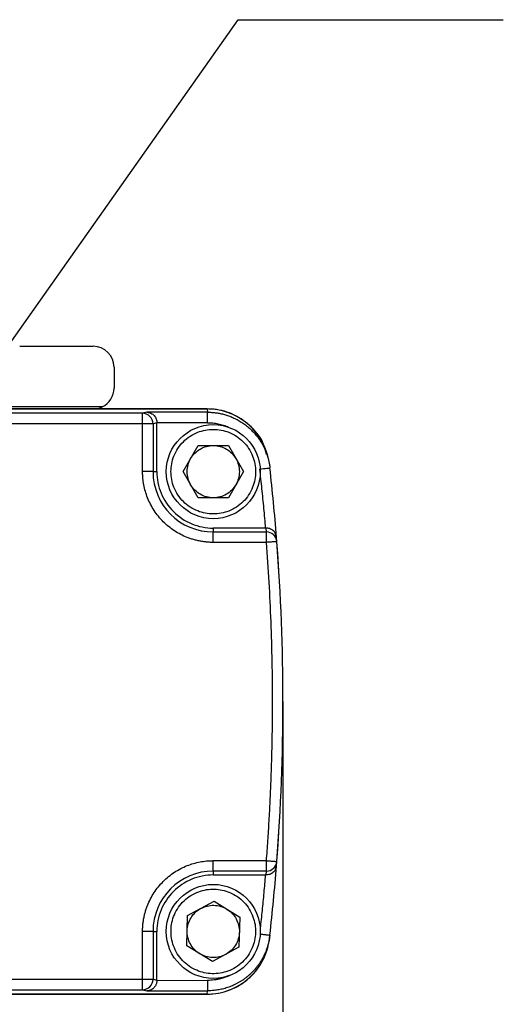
# Model space of a CAD drawing. Header units: millimetres. Extents: x 13 to 546, y 13 to 419.
# Tile 5 of 20: x 94 to 117, y 83 to 130. Entities that reach past the tile are written whole.
import ezdxf

# ---------------------------------------------------------------- set-up
doc = ezdxf.new("R2010")
doc.units = ezdxf.units.MM
doc.header["$LTSCALE"] = 2
doc.layers.add('DIMENSIONS', color=140, linetype='Continuous', lineweight=25)
doc.styles.add('SLDTEXTSTYLE0', font='TXT', dxfattribs={"width": 0.7})
doc.dimstyles.new('SLDDIMSTYLE0', dxfattribs={"dimtxt": 4.316016, "dimasz": 6.604, "dimexe": 0, "dimexo": 0.0625, "dimgap": 1.079004, "dimtad": 0, "dimtih": 1, "dimtoh": 1, "dimrnd": 1e-09, "dimzin": 12, "dimdsep": 46, "dimtxsty": 'SLDTEXTSTYLE0', "dimsah": 1, "dimcen": 0.09, "dimadec": 0, "dimazin": 3, "dimtfac": 1, "dimtofl": 0, "dimtmove": 0, "dimatfit": 3, "dimfxl": 0, "dimfrac": 2, "dimtolj": 1, "dimtzin": 12, "dimarcsym": 0})
doc.dimstyles.new('SLDDIMSTYLE2', dxfattribs={"dimtxt": 0.18, "dimasz": 6.604, "dimexe": 0, "dimexo": 0.0625, "dimgap": 0, "dimtad": 0, "dimtih": 1, "dimtoh": 1, "dimdec": 0, "dimrnd": 1e-09, "dimzin": 0, "dimdsep": 46, "dimtxsty": 'Standard', "dimsah": 1, "dimcen": 0.09, "dimadec": 0, "dimazin": 0, "dimtfac": 6.604, "dimtdec": 0, "dimtofl": 0, "dimtmove": 0, "dimatfit": 3, "dimfxl": 0, "dimfrac": 2, "dimtolj": 1, "dimtzin": 0, "dimarcsym": 0})

# ---------------------------------------------------------------- blocks, each defined once
blk = doc.blocks.new('_D_3')
at = {"layer": 'DIMENSIONS'}
for p, q in [((56.724, 109.735), (56.724, 59.104)), ((106.812, 94.735), (106.812, 59.104)), ((56.724, 65.454), (69.846, 65.454)), ((75.695, 65.454), (74.245, 65.454)), ((74.245, 65.454), (74.245, 58.595)), ((88.52, 65.454), (89.97, 65.454)), ((89.97, 65.454), (89.97, 58.595)), ((106.812, 65.454), (94.369, 65.454)), ((74.245, 58.595), (75.695, 58.595)), ((89.97, 58.595), (88.52, 58.595))]:
    blk.add_line(p, q, dxfattribs=at)
for points in [[(56.724, 65.454), (63.328, 64.438), (63.328, 66.47)], [(106.812, 65.454), (100.208, 66.47), (100.208, 64.438)]]:
    blk.add_solid(points, dxfattribs=at)
at = {"layer": 'DIMENSIONS', "char_height": 4.2333, "attachment_point": 1, "style": 'SLDTEXTSTYLE0'}
for s, insert in [('50.1', (75.695, 71.877)), ('1.97', (75.695, 64.052))]:
    blk.add_mtext(s, dxfattribs=dict(at, insert=insert))

msp = doc.modelspace()

# ---------------------------------------------------------------- linework, layer by layer
for p, q in [((94.203, 114.275), (97.724, 114.275)), ((98.724, 113.275), (98.724, 112.275)), ((98.16, 111.375), (85.637, 111.375)), ((103.186, 111.275), (86.974, 111.275)), ((86.974, 111.275), (103.176, 111.275)), ((103.186, 111.275), (103.204, 111.118)), ((100.088, 111.068), (85.877, 111.068)), ((100.291, 111.118), (100.088, 111.068)), ((103.204, 111.118), (100.291, 111.118)), ((100.088, 110.568), (85.976, 110.568)), ((100.088, 108.275), (100.088, 110.568)), ((100.774, 110.616), (100.588, 110.568)), ((100.588, 110.568), (100.588, 108.275)), ((103.204, 110.618), (100.774, 110.616)), ((100.774, 108.275), (100.774, 110.616)), ((102.03, 108.275), (102.752, 109.525)), ((102.752, 109.525), (104.195, 109.525)), ((104.195, 109.525), (104.917, 108.275)), ((106.087, 108.948), (106.068, 109.108)), ((106.167, 108.615), (106.185, 108.453)), ((100.588, 108.275), (100.088, 108.275)), ((100.588, 108.275), (100.774, 108.275)), ((102.752, 107.025), (102.03, 108.275)), ((104.917, 108.275), (104.195, 107.025)), ((104.195, 107.025), (102.752, 107.025)), ((103.474, 105.575), (103.474, 105.39)), ((105.965, 105.575), (103.474, 105.575)), ((106.006, 105.575), (105.965, 105.575)), ((106.02, 105.39), (106.006, 105.575)), ((103.474, 104.89), (103.474, 105.39)), ((103.474, 105.39), (106.02, 105.39)), ((106.474, 105.101), (106.458, 105.298)), ((106.519, 104.928), (106.503, 105.132)), ((106.02, 104.89), (103.474, 104.89)), ((106.541, 104.63), (106.536, 104.705)), ((103.474, 89.661), (106.02, 89.661)), ((103.474, 89.161), (103.474, 89.661)), ((106.503, 89.419), (106.519, 89.622)), ((106.536, 89.846), (106.541, 89.921)), ((106.02, 89.161), (103.474, 89.161)), ((103.474, 89.161), (103.474, 88.975)), ((106.006, 88.975), (106.02, 89.161)), ((106.458, 89.254), (106.474, 89.451)), ((103.474, 88.975), (105.965, 88.975)), ((105.965, 88.975), (106.006, 88.975)), ((102.243, 87.029), (103.511, 87.718)), ((103.511, 87.718), (104.742, 86.964)), ((102.205, 85.586), (102.243, 87.029)), ((104.742, 86.964), (104.705, 85.522)), ((100.088, 83.983), (100.088, 86.275)), ((100.588, 86.275), (100.088, 86.275)), ((100.588, 86.275), (100.588, 83.983)), ((100.588, 86.275), (100.774, 86.275)), ((100.774, 83.934), (100.774, 86.275)), ((106.167, 85.935), (106.185, 86.097)), ((103.436, 84.832), (102.205, 85.586)), ((104.705, 85.522), (103.436, 84.832)), ((106.069, 85.446), (106.088, 85.606)), ((85.976, 83.983), (100.088, 83.983)), ((100.588, 83.983), (100.774, 83.934)), ((100.774, 83.934), (103.204, 83.932)), ((85.877, 83.483), (100.088, 83.483)), ((100.088, 83.483), (100.291, 83.432)), ((100.291, 83.432), (103.204, 83.432)), ((103.186, 83.275), (103.204, 83.432)), ((86.974, 83.275), (103.186, 83.275)), ((103.176, 83.275), (86.974, 83.275))]:
    msp.add_line(p, q)
at = {"flags": 128}
msp.add_lwpolyline([(106.085, 85.541), (106.046, 85.401), (105.962, 85.162)], dxfattribs=at)
for centre in [(103.474, 108.275), (103.474, 86.275)]:
    msp.add_circle(centre, 2.25)
for centre, radius, start, end in [((97.724, 113.275), 1, 0, 90), ((97.724, 112.275), 1, 295.8419, 0), ((97.724, 112.275), 1, 270, 295.8419), ((103.176, 108.275), 3, 14.5685, 90), ((100.088, 110.568), 0.5, 44.9782, 89.9776), ((100.088, 110.567), 0.5, 0.0167, 44.9812), ((6.812, 97.275), 100, 4.50605, 6.41802), ((103.474, 108.275), 2.886, 180, 270), ((106.02, 104.889), 0.5, 47.2175, 90.0085), ((106.021, 104.89), 0.5, 4.3917, 47.2171), ((6.812, 97.275), 100, 355.61093, 4.38907), ((106.021, 89.661), 0.5, 312.7829, 355.6083), ((103.474, 86.275), 2.886, 90, 180), ((106.02, 89.661), 0.5, 269.9914, 312.7825), ((6.812, 97.275), 100, 353.58198, 355.49395), ((103.176, 86.275), 3, 270, 333.0553), ((100.088, 83.983), 0.5, 315.0188, 359.9833), ((100.088, 83.983), 0.5, 270.0224, 315.0218)]:
    msp.add_arc(centre, radius, start, end)
for points, knots in [([(106.028, 109.096), (105.988, 109.261), (105.871, 109.755), (105.331, 110.441), (104.506, 111.034), (103.737, 111.257), (103.294, 111.272), (103.186, 111.275)], [0, 0, 0, 0, 0.131602, 0.393142, 0.654677, 0.916202, 1, 1, 1, 1]), ([(100.088, 110.568), (100.088, 110.587), (100.088, 110.624), (100.088, 110.676), (100.088, 110.72), (100.088, 110.778), (100.088, 110.848), (100.088, 110.947), (100.088, 111.038), (100.088, 111.067), (100.088, 111.067), (100.088, 111.068)], [0, 0, 0, 0, 0.07603, 0.143181, 0.20141, 0.250776, 0.384025, 0.501256, 0.746341, 0.991437, 1, 1, 1, 1]), ([(100.291, 111.118), (100.312, 111.117), (100.352, 111.115), (100.407, 111.103), (100.453, 111.088), (100.509, 111.064), (100.574, 111.024), (100.645, 110.96), (100.701, 110.884), (100.743, 110.798), (100.769, 110.708), (100.772, 110.646), (100.774, 110.616)], [0, 0, 0, 0, 0.098231, 0.182919, 0.254068, 0.311687, 0.453282, 0.575267, 0.693843, 0.802772, 0.904014, 1, 1, 1, 1]), ([(103.204, 110.618), (103.204, 110.677), (103.204, 110.74), (103.204, 110.862), (103.204, 110.921), (103.204, 111.019), (103.204, 111.057), (103.204, 111.106), (103.204, 111.118), (103.204, 111.118)], [0, 0, 0, 0, 0.25, 0.25, 0.5, 0.5, 0.75, 0.75, 1, 1, 1, 1]), ([(103.204, 111.118), (103.264, 111.117), (103.385, 111.115), (103.571, 111.098), (103.763, 111.068), (103.959, 111.024), (104.16, 110.965), (104.363, 110.888), (104.566, 110.794), (104.769, 110.681), (104.968, 110.549), (105.162, 110.395), (105.348, 110.221), (105.524, 110.027), (105.686, 109.811), (105.832, 109.575), (105.958, 109.319), (106.062, 109.045), (106.142, 108.756), (106.171, 108.555), (106.185, 108.453)], [0, 0, 0, 0, 0.040823, 0.083397, 0.127702, 0.173731, 0.22149, 0.270983, 0.322212, 0.375175, 0.429869, 0.486295, 0.544452, 0.604341, 0.665961, 0.729311, 0.794386, 0.86119, 0.929739, 1, 1, 1, 1]), ([(100.588, 110.568), (100.586, 110.568), (100.583, 110.568), (100.569, 110.568), (100.543, 110.568), (100.501, 110.567), (100.44, 110.568), (100.364, 110.567), (100.283, 110.568), (100.189, 110.567), (100.125, 110.567), (100.088, 110.568)], [0, 0, 0, 0, 0.082391, 0.165012, 0.250167, 0.37019, 0.50012, 0.617098, 0.750069, 0.857384, 1, 1, 1, 1]), ([(101.449, 108.275), (101.449, 108.148), (101.472, 107.894), (101.583, 107.516), (101.769, 107.155), (102.032, 106.834), (102.354, 106.57), (102.714, 106.385), (103.092, 106.274), (103.473, 106.239), (103.855, 106.274), (104.233, 106.384), (104.594, 106.57), (104.915, 106.834), (105.179, 107.155), (105.364, 107.515), (105.475, 107.893), (105.51, 108.275), (105.475, 108.657), (105.364, 109.035), (105.179, 109.395), (104.915, 109.717), (104.594, 109.98), (104.234, 110.166), (103.856, 110.277), (103.474, 110.312), (103.092, 110.277), (102.714, 110.166), (102.354, 109.98), (102.032, 109.717), (101.769, 109.395), (101.583, 109.035), (101.472, 108.657), (101.449, 108.403), (101.449, 108.275)], [0, 0, 0, 0, 0.02999, 0.060002, 0.09248, 0.125, 0.157478, 0.189998, 0.219978, 0.25, 0.27998, 0.310002, 0.34248, 0.375, 0.407478, 0.439998, 0.469978, 0.5, 0.52998, 0.560002, 0.59248, 0.625, 0.657478, 0.689998, 0.719978, 0.75, 0.77998, 0.810002, 0.84248, 0.875, 0.907478, 0.939998, 0.969989, 1, 1, 1, 1]), ([(103.204, 110.618), (103.247, 110.618), (103.332, 110.616), (103.46, 110.606), (103.588, 110.59), (103.714, 110.567), (103.839, 110.537), (103.965, 110.5), (104.087, 110.459), (104.165, 110.424), (104.201, 110.408)], [0, 0, 0, 0, 0.125127, 0.249946, 0.374787, 0.499979, 0.624702, 0.749947, 0.885233, 1, 1, 1, 1]), ([(102.391, 108.9), (102.5, 109.089), (102.66, 109.249), (103.038, 109.467), (103.256, 109.525), (103.474, 109.525)], [0, 0, 0, 0, 0.5, 0.5, 1, 1, 1, 1]), ([(103.474, 109.525), (103.692, 109.525), (103.91, 109.467), (104.288, 109.249), (104.447, 109.089), (104.556, 108.9)], [0, 0, 0, 0, 0.5, 0.5, 1, 1, 1, 1]), ([(102.391, 107.65), (102.282, 107.839), (102.224, 108.057), (102.224, 108.493), (102.282, 108.711), (102.391, 108.9)], [0, 0, 0, 0, 0.5, 0.5, 1, 1, 1, 1]), ([(104.556, 108.9), (104.665, 108.711), (104.724, 108.493), (104.724, 108.057), (104.665, 107.839), (104.556, 107.65)], [0, 0, 0, 0, 0.5, 0.5, 1, 1, 1, 1]), ([(105.688, 108.398), (105.818, 108.412), (105.948, 108.427), (106.132, 108.447), (106.185, 108.453), (106.185, 108.453)], [0, 0, 0, 0, 0.5, 0.5, 1, 1, 1, 1]), ([(105.688, 108.398), (105.723, 108.084), (105.791, 107.458), (105.884, 106.517), (105.938, 105.889), (105.965, 105.575)], [0, 0, 0, 0, 0.333338, 0.666662, 1, 1, 1, 1]), ([(103.474, 104.89), (103.413, 104.891), (103.291, 104.893), (103.11, 104.908), (102.929, 104.932), (102.75, 104.967), (102.573, 105.01), (102.398, 105.063), (102.176, 105.145), (101.911, 105.266), (101.612, 105.44), (101.332, 105.644), (101.076, 105.878), (100.843, 106.134), (100.57, 106.506), (100.313, 107.005), (100.157, 107.534), (100.104, 107.915), (100.09, 108.128), (100.089, 108.235), (100.088, 108.275)], [0, 0, 0, 0, 0.034297, 0.068595, 0.102892, 0.137189, 0.171487, 0.205784, 0.240081, 0.305071, 0.370066, 0.435125, 0.500166, 0.565492, 0.630155, 0.760076, 0.879937, 0.939684, 0.977073, 1, 1, 1, 1]), ([(100.774, 108.275), (100.774, 107.922), (100.844, 107.569), (101.114, 106.915), (101.315, 106.616), (101.814, 106.116), (102.114, 105.916), (102.767, 105.646), (103.12, 105.575), (103.474, 105.575)], [0, 0, 0, 0, 0.25, 0.25, 0.5, 0.5, 0.75, 0.75, 1, 1, 1, 1]), ([(103.474, 107.025), (103.256, 107.025), (103.038, 107.084), (102.66, 107.302), (102.5, 107.461), (102.391, 107.65)], [0, 0, 0, 0, 0.5, 0.5, 1, 1, 1, 1]), ([(104.556, 107.65), (104.447, 107.461), (104.288, 107.302), (103.91, 107.084), (103.692, 107.025), (103.474, 107.025)], [0, 0, 0, 0, 0.5, 0.5, 1, 1, 1, 1]), ([(106.454, 105.297), (106.452, 105.304), (106.435, 105.366), (106.344, 105.459), (106.212, 105.54), (106.093, 105.571), (106.034, 105.574), (106.006, 105.575)], [0, 0, 0, 0, 0.051469, 0.413007, 0.731954, 0.869226, 1, 1, 1, 1]), ([(106.02, 104.89), (106.02, 104.909), (106.02, 104.946), (106.02, 104.997), (106.02, 105.04), (106.02, 105.098), (106.02, 105.166), (106.02, 105.255), (106.02, 105.35), (106.02, 105.386), (106.02, 105.389), (106.02, 105.39)], [0, 0, 0, 0, 0.076673, 0.14405, 0.202085, 0.250839, 0.384494, 0.501391, 0.698062, 0.991628, 1, 1, 1, 1]), ([(106.519, 104.928), (106.518, 104.928), (106.517, 104.928), (106.504, 104.927), (106.482, 104.925), (106.441, 104.922), (106.378, 104.917), (106.298, 104.911), (106.214, 104.905), (106.119, 104.897), (106.056, 104.893), (106.02, 104.89)], [0, 0, 0, 0, 0.079276, 0.158479, 0.24017, 0.364396, 0.500112, 0.620842, 0.760051, 0.862276, 1, 1, 1, 1]), ([(106.02, 89.661), (106.044, 89.977), (106.091, 90.611), (106.149, 91.562), (106.2, 92.513), (106.241, 93.465), (106.273, 94.418), (106.296, 95.37), (106.309, 96.323), (106.315, 97.593), (106.301, 99.181), (106.245, 101.086), (106.156, 102.99), (106.065, 104.256), (106.02, 104.89)], [0, 0, 0, 0, 0.062507, 0.125012, 0.187515, 0.250017, 0.312516, 0.375013, 0.437509, 0.500002, 0.625037, 0.750048, 0.875036, 1, 1, 1, 1]), ([(106.61, 103.626), (106.602, 103.754), (106.594, 103.883), (106.577, 104.127), (106.569, 104.242), (106.556, 104.43), (106.55, 104.506), (106.543, 104.605), (106.541, 104.629), (106.541, 104.63)], [0, 0, 0, 0, 0.25, 0.25, 0.5, 0.5, 0.75, 0.75, 1, 1, 1, 1]), ([(106.541, 89.921), (106.541, 89.921), (106.543, 89.945), (106.55, 90.045), (106.556, 90.12), (106.569, 90.309), (106.577, 90.423), (106.594, 90.668), (106.602, 90.796), (106.61, 90.925)], [0, 0, 0, 0, 0.25, 0.25, 0.5, 0.5, 0.75, 0.75, 1, 1, 1, 1]), ([(100.088, 86.275), (100.089, 86.336), (100.091, 86.458), (100.106, 86.639), (100.131, 86.82), (100.165, 86.999), (100.209, 87.176), (100.262, 87.351), (100.343, 87.573), (100.464, 87.838), (100.638, 88.137), (100.843, 88.417), (101.076, 88.673), (101.333, 88.906), (101.704, 89.179), (102.203, 89.436), (102.733, 89.591), (103.114, 89.645), (103.326, 89.659), (103.433, 89.66), (103.474, 89.661)], [0, 0, 0, 0, 0.034297, 0.068595, 0.102892, 0.137189, 0.171487, 0.205784, 0.240081, 0.305071, 0.370066, 0.435125, 0.500166, 0.565492, 0.630155, 0.760076, 0.879937, 0.939684, 0.977073, 1, 1, 1, 1]), ([(106.02, 89.661), (106.045, 89.659), (106.091, 89.655), (106.152, 89.651), (106.223, 89.645), (106.298, 89.64), (106.378, 89.633), (106.441, 89.628), (106.486, 89.625), (106.514, 89.623), (106.517, 89.622), (106.519, 89.622)], [0, 0, 0, 0, 0.095833, 0.175881, 0.240155, 0.379312, 0.500091, 0.635755, 0.760031, 0.881353, 1, 1, 1, 1]), ([(106.02, 89.161), (106.02, 89.162), (106.02, 89.165), (106.02, 89.18), (106.02, 89.206), (106.02, 89.248), (106.02, 89.309), (106.02, 89.385), (106.02, 89.466), (106.02, 89.56), (106.02, 89.624), (106.02, 89.661)], [0, 0, 0, 0, 0.082213, 0.164743, 0.250168, 0.369701, 0.500121, 0.616688, 0.75007, 0.85648, 1, 1, 1, 1]), ([(106.454, 89.255), (106.452, 89.247), (106.435, 89.185), (106.345, 89.092), (106.213, 89.011), (106.094, 88.979), (106.035, 88.977), (106.006, 88.975)], [0, 0, 0, 0, 0.053693, 0.414383, 0.728106, 0.867632, 1, 1, 1, 1]), ([(103.474, 88.975), (103.12, 88.975), (102.767, 88.905), (102.114, 88.634), (101.814, 88.434), (101.315, 87.935), (101.114, 87.635), (100.844, 86.982), (100.774, 86.629), (100.774, 86.275)], [0, 0, 0, 0, 0.25, 0.25, 0.5, 0.5, 0.75, 0.75, 1, 1, 1, 1]), ([(105.965, 88.975), (105.941, 88.692), (105.892, 88.125), (105.81, 87.275), (105.749, 86.709), (105.719, 86.426)], [0, 0, 0, 0, 0.333337, 0.666662, 1, 1, 1, 1]), ([(103.421, 84.251), (103.549, 84.248), (103.804, 84.265), (104.184, 84.366), (104.549, 84.542), (104.877, 84.797), (105.149, 85.112), (105.344, 85.467), (105.465, 85.842), (105.51, 86.223), (105.484, 86.605), (105.383, 86.986), (105.207, 87.351), (104.952, 87.679), (104.637, 87.951), (104.282, 88.146), (103.907, 88.266), (103.526, 88.311), (103.144, 88.286), (102.763, 88.185), (102.398, 88.009), (102.07, 87.754), (101.798, 87.439), (101.603, 87.084), (101.483, 86.709), (101.438, 86.328), (101.463, 85.945), (101.564, 85.565), (101.74, 85.2), (101.995, 84.871), (102.31, 84.6), (102.665, 84.405), (103.04, 84.284), (103.294, 84.254), (103.421, 84.251)], [0, 0, 0, 0, 0.02999, 0.060002, 0.09248, 0.125, 0.157478, 0.189998, 0.219978, 0.25, 0.27998, 0.310002, 0.34248, 0.375, 0.407478, 0.439998, 0.469978, 0.5, 0.52998, 0.560002, 0.59248, 0.625, 0.657478, 0.689998, 0.719978, 0.75, 0.77998, 0.810002, 0.84248, 0.875, 0.907478, 0.939998, 0.969989, 1, 1, 1, 1]), ([(102.224, 86.307), (102.23, 86.526), (102.294, 86.742), (102.522, 87.114), (102.685, 87.269), (102.877, 87.374)], [0, 0, 0, 0, 0.5, 0.5, 1, 1, 1, 1]), ([(102.877, 87.374), (103.068, 87.478), (103.288, 87.53), (103.724, 87.519), (103.94, 87.455), (104.126, 87.341)], [0, 0, 0, 0, 0.5, 0.5, 1, 1, 1, 1]), ([(104.126, 87.341), (104.312, 87.227), (104.468, 87.064), (104.676, 86.68), (104.729, 86.461), (104.723, 86.243)], [0, 0, 0, 0, 0.5, 0.5, 1, 1, 1, 1]), ([(102.821, 85.209), (102.635, 85.323), (102.48, 85.487), (102.271, 85.87), (102.218, 86.089), (102.224, 86.307)], [0, 0, 0, 0, 0.5, 0.5, 1, 1, 1, 1]), ([(104.723, 86.243), (104.718, 86.025), (104.654, 85.809), (104.426, 85.436), (104.262, 85.281), (104.071, 85.177)], [0, 0, 0, 0, 0.5, 0.5, 1, 1, 1, 1]), ([(103.186, 83.275), (103.37, 83.275), (103.551, 83.292), (103.907, 83.358), (104.084, 83.407), (104.426, 83.537), (104.589, 83.617), (104.899, 83.805), (105.047, 83.915), (105.319, 84.158), (105.443, 84.29), (105.666, 84.577), (105.766, 84.733), (105.933, 85.056), (106.002, 85.224), (106.108, 85.572), (106.146, 85.753), (106.167, 85.935)], [0, 0, 0, 0, 0.125, 0.125, 0.25, 0.25, 0.375, 0.375, 0.5, 0.5, 0.625, 0.625, 0.75, 0.75, 0.875, 0.875, 1, 1, 1, 1]), ([(106.185, 86.097), (106.178, 86.038), (106.162, 85.921), (106.127, 85.749), (106.083, 85.582), (106.03, 85.42), (105.968, 85.263), (105.9, 85.112), (105.824, 84.967), (105.741, 84.829), (105.653, 84.698), (105.56, 84.573), (105.462, 84.455), (105.359, 84.344), (105.253, 84.239), (105.144, 84.142), (105.032, 84.052), (104.918, 83.969), (104.802, 83.892), (104.685, 83.822), (104.567, 83.759), (104.449, 83.702), (104.331, 83.651), (104.212, 83.606), (104.095, 83.567), (103.978, 83.533), (103.862, 83.505), (103.748, 83.481), (103.635, 83.463), (103.525, 83.449), (103.416, 83.439), (103.309, 83.433), (103.239, 83.433), (103.204, 83.432)], [0, 0, 0, 0, 0.040667, 0.080788, 0.120346, 0.159337, 0.197765, 0.235632, 0.272942, 0.309692, 0.345882, 0.381511, 0.416578, 0.451085, 0.48503, 0.518413, 0.551236, 0.583497, 0.615197, 0.646335, 0.676911, 0.706926, 0.736378, 0.765267, 0.793593, 0.821357, 0.848561, 0.875205, 0.90129, 0.926815, 0.951778, 0.976174, 1, 1, 1, 1]), ([(105.704, 86.151), (105.762, 86.145), (105.824, 86.138), (105.943, 86.124), (106, 86.118), (106.093, 86.108), (106.129, 86.103), (106.175, 86.098), (106.185, 86.097), (106.185, 86.097)], [0, 0, 0, 0, 0.25, 0.25, 0.5, 0.5, 0.75, 0.75, 1, 1, 1, 1]), ([(104.071, 85.177), (103.879, 85.073), (103.66, 85.02), (103.223, 85.031), (103.007, 85.095), (102.821, 85.209)], [0, 0, 0, 0, 0.5, 0.5, 1, 1, 1, 1]), ([(100.088, 83.483), (100.088, 83.484), (100.088, 83.486), (100.089, 83.498), (100.089, 83.518), (100.088, 83.546), (100.088, 83.583), (100.088, 83.634), (100.088, 83.703), (100.088, 83.785), (100.088, 83.881), (100.088, 83.946), (100.088, 83.983)], [0, 0, 0, 0, 0.079325, 0.157759, 0.237432, 0.320179, 0.407442, 0.500234, 0.617142, 0.750126, 0.857342, 1, 1, 1, 1]), ([(100.088, 83.983), (100.108, 83.983), (100.144, 83.983), (100.195, 83.983), (100.238, 83.983), (100.296, 83.983), (100.364, 83.983), (100.44, 83.983), (100.501, 83.983), (100.548, 83.983), (100.579, 83.983), (100.585, 83.983), (100.588, 83.983)], [0, 0, 0, 0, 0.075802, 0.142783, 0.2009, 0.250213, 0.383123, 0.500139, 0.630008, 0.750069, 0.876568, 1, 1, 1, 1]), ([(100.774, 83.934), (100.773, 83.914), (100.771, 83.874), (100.76, 83.814), (100.742, 83.754), (100.716, 83.697), (100.683, 83.643), (100.638, 83.584), (100.574, 83.526), (100.495, 83.478), (100.399, 83.441), (100.331, 83.436), (100.291, 83.432)], [0, 0, 0, 0, 0.063595, 0.129128, 0.197394, 0.269097, 0.344845, 0.425154, 0.547617, 0.688658, 0.817166, 1, 1, 1, 1]), ([(104.27, 84.171), (104.222, 84.149), (104.125, 84.106), (103.977, 84.053), (103.826, 84.009), (103.674, 83.975), (103.519, 83.95), (103.362, 83.935), (103.257, 83.933), (103.204, 83.932)], [0, 0, 0, 0, 0.144605, 0.287683, 0.429793, 0.571507, 0.713399, 0.856042, 1, 1, 1, 1]), ([(103.204, 83.932), (103.204, 83.802), (103.204, 83.673), (103.204, 83.488), (103.204, 83.434), (103.204, 83.432)], [0, 0, 0, 0, 0.5, 0.5, 1, 1, 1, 1])]:
    msp.add_open_spline(points, degree=3, knots=knots)
at = {"layer": 'DIMENSIONS'}
msp.add_line((106.812, 97.275), (106.812, 88.333), dxfattribs=at)

# ---------------------------------------------------------------- dimensions: what is measured, and where the dimension line sits
dim = msp.add_linear_dim(base=(56.724, 65.454), p1=(106.812, 97.275), p2=(56.724, 112.275), dimstyle='SLDDIMSTYLE0', dxfattribs=at)
dim.commit()
dim.dimension.update_dxf_attribs({"geometry": '_D_3', "text_midpoint": (82.107, 65.454), "dimtype": 160})

# ---------------------------------------------------------------- leaders
msp.add_leader([(84.508, 101.331), (104.663, 129.903), (117.362, 129.903)], dimstyle='SLDDIMSTYLE2', dxfattribs=at)

doc.saveas('drawing.dxf')
